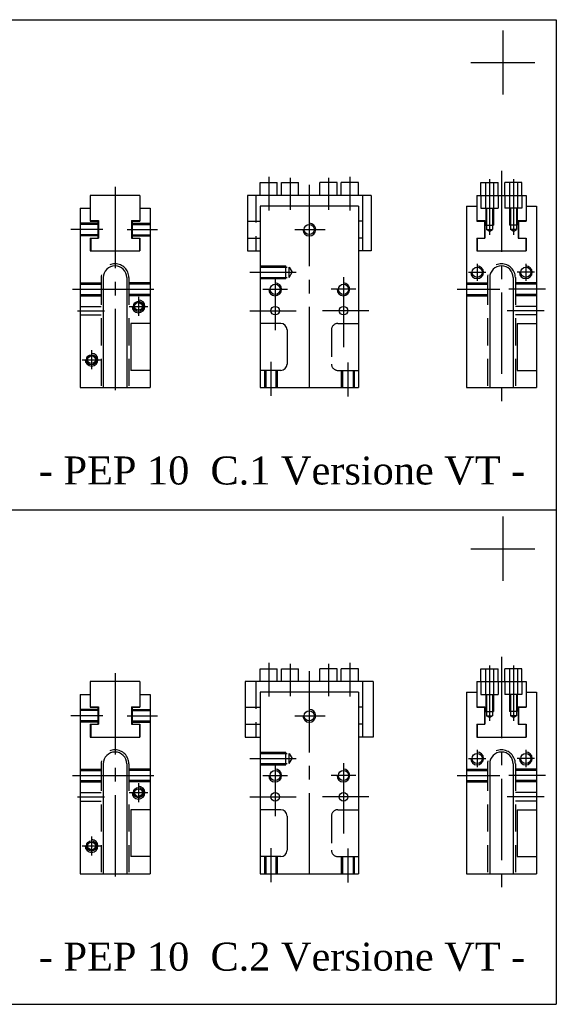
# Model space of a CAD drawing. Header units: millimetres. Extents: x 931 to 1274, y 19 to 250.
# Tile 3 of 3: x 1148 to 1274, y 19 to 250. Entities that reach past the tile are written whole.
import ezdxf

# ---------------------------------------------------------------- set-up
doc = ezdxf.new("R2010")
doc.units = ezdxf.units.MM
doc.linetypes.add('CENTER2', pattern=[28.575, 19.05, -3.175, 3.175, -3.175])
doc.linetypes.add('DASHED2', pattern=[9.525, 6.35, -3.175])
doc.layers.add('1', color=2, linetype='DASHED2')
doc.layers.add('2', color=1, linetype='CENTER2')
doc.styles.get("Standard").update_dxf_attribs({"font": 'isocp.shx', "bigfont": 'chineset.shx'})

msp = doc.modelspace()

# ---------------------------------------------------------------- linework, layer by layer
at = {"color": 7}
for p, q in [((1087.84, 250.11), (1273.57, 250.11)), ((1273.57, 250.11), (1273.57, 110.71)), ((1261.07, 247.59), (1261.07, 232.59)), ((1253.57, 240.09), (1268.57, 240.09)), ((1204.19, 208.93), (1204.19, 211.93)), ((1204.19, 211.93), (1208.19, 211.93)), ((1208.19, 208.93), (1208.19, 211.93)), ((1209.19, 208.93), (1209.19, 211.93)), ((1209.19, 211.93), (1213.19, 211.93)), ((1213.19, 208.93), (1213.19, 211.93)), ((1218.19, 208.93), (1218.19, 211.93)), ((1222.19, 211.93), (1218.19, 211.93)), ((1222.19, 208.93), (1222.19, 211.93)), ((1223.19, 208.93), (1223.19, 211.93)), ((1227.19, 211.93), (1223.19, 211.93)), ((1227.19, 208.93), (1227.19, 211.93)), ((1255.92, 208.93), (1255.92, 211.93)), ((1255.92, 211.93), (1259.92, 211.93)), ((1259.92, 208.93), (1259.92, 211.93)), ((1261.52, 208.93), (1261.52, 211.93)), ((1265.52, 211.93), (1261.52, 211.93)), ((1265.52, 208.93), (1265.52, 211.93)), ((1175.97, 208.93), (1164.37, 208.93)), ((1164.37, 208.93), (1164.37, 202.93)), ((1167.67, 208.93), (1167.67, 208.93)), ((1170.17, 208.93), (1170.17, 195.93)), ((1175.97, 208.93), (1175.97, 202.93)), ((1230.19, 208.93), (1201.19, 208.93)), ((1201.19, 208.93), (1201.19, 195.93)), ((1228.19, 208.93), (1228.19, 195.93)), ((1230.19, 208.93), (1230.19, 195.93)), ((1254.92, 208.93), (1266.52, 208.93)), ((1254.92, 208.93), (1254.92, 202.93)), ((1254.92, 208.93), (1254.92, 202.93)), ((1260.72, 208.93), (1260.72, 195.93)), ((1266.52, 208.93), (1266.52, 202.93)), ((1161.97, 205.93), (1161.97, 163.93)), ((1161.97, 205.93), (1164.37, 205.93)), ((1175.97, 205.93), (1178.37, 205.93)), ((1178.37, 205.93), (1178.37, 163.93)), ((1204.19, 206.43), (1204.19, 163.93)), ((1227.19, 206.43), (1204.19, 206.43)), ((1227.19, 206.43), (1227.19, 163.93)), ((1252.52, 206.43), (1252.52, 163.93)), ((1252.52, 206.43), (1254.92, 206.43)), ((1266.52, 206.43), (1268.92, 206.43)), ((1268.92, 206.43), (1268.92, 163.93)), ((1164.37, 203.03), (1166.27, 203.03)), ((1164.37, 202.93), (1166.17, 202.93)), ((1166.17, 202.93), (1166.17, 198.93)), ((1166.27, 203.03), (1166.27, 198.93)), ((1174.07, 203.03), (1175.97, 203.03)), ((1174.07, 203.03), (1174.07, 198.93)), ((1174.17, 202.93), (1175.97, 202.93)), ((1174.17, 202.93), (1174.17, 198.93)), ((1201.19, 202.93), (1204.19, 202.93)), ((1228.19, 202.93), (1227.19, 202.93)), ((1254.92, 203.03), (1256.82, 203.03)), ((1254.92, 202.93), (1256.72, 202.93)), ((1256.72, 202.93), (1256.72, 198.93)), ((1256.82, 203.03), (1256.82, 198.93)), ((1264.62, 203.03), (1266.52, 203.03)), ((1264.62, 203.03), (1264.62, 198.93)), ((1264.72, 202.93), (1266.52, 202.93)), ((1264.72, 202.93), (1264.72, 198.93)), ((1164.37, 198.93), (1166.27, 198.93)), ((1164.37, 198.93), (1164.37, 195.93)), ((1164.47, 198.93), (1164.47, 195.93)), ((1174.07, 198.93), (1175.97, 198.93)), ((1175.87, 198.93), (1175.87, 195.93)), ((1175.97, 198.93), (1175.97, 195.93)), ((1201.19, 198.93), (1204.19, 198.93)), ((1228.19, 198.93), (1227.19, 198.93)), ((1254.92, 198.93), (1256.82, 198.93)), ((1254.92, 198.93), (1254.92, 195.93)), ((1255.02, 198.93), (1255.02, 195.93)), ((1264.62, 198.93), (1266.52, 198.93)), ((1266.42, 198.93), (1266.42, 195.93)), ((1266.52, 198.93), (1266.52, 195.93)), ((1164.37, 195.93), (1175.97, 195.93)), ((1201.19, 195.93), (1204.19, 195.93)), ((1201.69, 195.93), (1201.69, 195.93)), ((1230.19, 195.93), (1227.19, 195.93)), ((1254.92, 195.93), (1266.52, 195.93)), ((1167.42, 189.68), (1167.42, 163.93)), ((1172.92, 189.68), (1172.92, 163.93)), ((1257.97, 189.68), (1257.97, 163.93)), ((1263.47, 189.68), (1263.47, 163.93)), ((1178.37, 178.93), (1173.87, 178.93)), ((1173.87, 178.93), (1173.87, 167.93)), ((1208.99, 178.93), (1204.19, 178.93)), ((1208.99, 178.93), (1204.19, 178.93)), ((1264.42, 178.93), (1268.92, 178.93)), ((1264.42, 178.93), (1264.42, 167.93)), ((1210.49, 177.43), (1210.49, 169.43)), ((1210.49, 177.43), (1210.49, 169.43)), ((1273.57, 171.47), (1273.57, 19.39)), ((1178.37, 167.93), (1173.87, 167.93)), ((1208.99, 167.93), (1204.19, 167.93)), ((1208.99, 167.93), (1204.19, 167.93)), ((1205.19, 167.93), (1205.19, 163.93)), ((1205.49, 167.93), (1205.49, 163.93)), ((1207.89, 167.93), (1207.89, 163.93)), ((1208.19, 167.93), (1208.19, 163.93)), ((1264.42, 167.93), (1268.92, 167.93)), ((1161.97, 163.93), (1178.37, 163.93)), ((1204.19, 163.93), (1227.19, 163.93)), ((1204.19, 163.93), (1227.19, 163.93)), ((1252.52, 163.93), (1268.92, 163.93)), ((1087.84, 135.25), (1273.57, 135.25)), ((1087.84, 135.25), (1273.57, 135.25)), ((1261.07, 133.66), (1261.07, 118.66)), ((1253.57, 126.16), (1268.57, 126.16)), ((1204.19, 95), (1204.19, 98)), ((1204.19, 98), (1208.19, 98)), ((1208.19, 95), (1208.19, 98)), ((1209.19, 95), (1209.19, 98)), ((1209.19, 98), (1213.19, 98)), ((1213.19, 95), (1213.19, 98)), ((1218.19, 95), (1218.19, 98)), ((1222.19, 98), (1218.19, 98)), ((1222.19, 95), (1222.19, 98)), ((1223.19, 95), (1223.19, 98)), ((1227.19, 98), (1223.19, 98)), ((1227.19, 95), (1227.19, 98)), ((1255.92, 95), (1255.92, 98)), ((1255.92, 98), (1259.92, 98)), ((1259.92, 95), (1259.92, 98)), ((1265.52, 98), (1261.52, 98)), ((1261.52, 95), (1261.52, 98)), ((1265.52, 95), (1265.52, 98)), ((1175.97, 95), (1164.37, 95)), ((1164.37, 95), (1164.37, 89)), ((1167.67, 95), (1167.67, 95)), ((1170.17, 95), (1170.17, 82)), ((1175.97, 95), (1175.97, 89)), ((1230.69, 95), (1200.69, 95)), ((1200.69, 95), (1200.69, 82)), ((1228.19, 95), (1228.19, 82)), ((1230.69, 95), (1230.69, 82)), ((1254.92, 95), (1266.52, 95)), ((1254.92, 95), (1254.92, 89)), ((1254.92, 95), (1254.92, 89)), ((1260.72, 95), (1260.72, 82)), ((1266.52, 95), (1266.52, 89)), ((1204.19, 92.5), (1204.19, 50)), ((1227.19, 92.5), (1204.19, 92.5)), ((1227.19, 92.5), (1227.19, 50)), ((1252.52, 92.5), (1252.52, 50)), ((1252.52, 92.5), (1254.92, 92.5)), ((1266.52, 92.5), (1268.92, 92.5)), ((1268.92, 92.5), (1268.92, 50)), ((1161.97, 92), (1164.37, 92)), ((1161.97, 92), (1161.97, 50)), ((1175.97, 92), (1178.37, 92)), ((1178.37, 92), (1178.37, 50)), ((1164.37, 89.1), (1166.27, 89.1)), ((1164.37, 89), (1166.17, 89)), ((1166.17, 89), (1166.17, 85)), ((1166.27, 89.1), (1166.27, 85)), ((1174.07, 89.1), (1174.07, 85)), ((1174.07, 89.1), (1175.97, 89.1)), ((1174.17, 89), (1174.17, 85)), ((1174.17, 89), (1175.97, 89)), ((1200.69, 89), (1204.19, 89)), ((1228.19, 89), (1227.19, 89)), ((1254.92, 89.1), (1256.82, 89.1)), ((1254.92, 89), (1256.72, 89)), ((1256.72, 89), (1256.72, 85)), ((1256.82, 89.1), (1256.82, 85)), ((1264.62, 89.1), (1264.62, 85)), ((1264.62, 89.1), (1266.52, 89.1)), ((1264.72, 89), (1264.72, 85)), ((1264.72, 89), (1266.52, 89)), ((1164.37, 85), (1166.27, 85)), ((1164.37, 85), (1164.37, 82)), ((1164.47, 85), (1164.47, 82)), ((1174.07, 85), (1175.97, 85)), ((1175.87, 85), (1175.87, 82)), ((1175.97, 85), (1175.97, 82)), ((1200.69, 85), (1204.19, 85)), ((1228.19, 85), (1227.19, 85)), ((1254.92, 85), (1256.82, 85)), ((1254.92, 85), (1254.92, 82)), ((1255.02, 85), (1255.02, 82)), ((1264.62, 85), (1266.52, 85)), ((1266.42, 85), (1266.42, 82)), ((1266.52, 85), (1266.52, 82)), ((1164.37, 82), (1175.97, 82)), ((1200.69, 82), (1204.19, 82)), ((1230.69, 82), (1227.19, 82)), ((1254.92, 82), (1266.52, 82)), ((1167.42, 75.75), (1167.42, 50)), ((1172.92, 75.75), (1172.92, 50)), ((1257.97, 75.75), (1257.97, 50)), ((1263.47, 75.75), (1263.47, 50)), ((1173.87, 65), (1173.87, 54)), ((1178.37, 65), (1173.87, 65)), ((1208.99, 65), (1204.19, 65)), ((1208.99, 65), (1204.19, 65)), ((1264.42, 65), (1264.42, 54)), ((1264.42, 65), (1268.92, 65)), ((1210.49, 63.5), (1210.49, 55.5)), ((1210.49, 63.5), (1210.49, 55.5)), ((1178.37, 54), (1173.87, 54)), ((1208.99, 54), (1204.19, 54)), ((1208.99, 54), (1204.19, 54)), ((1205.19, 54), (1205.19, 50)), ((1205.49, 54), (1205.49, 50)), ((1207.89, 54), (1207.89, 50)), ((1208.19, 54), (1208.19, 50)), ((1264.42, 54), (1268.92, 54)), ((1161.97, 50), (1178.37, 50)), ((1204.19, 50), (1227.19, 50)), ((1204.19, 50), (1227.19, 50)), ((1252.52, 50), (1268.92, 50)), ((1087.84, 19.39), (1273.57, 19.39))]:
    msp.add_line(p, q, dxfattribs=at)
for centre, radius in [((1215.69, 200.93), 1.19), ((1255.02, 190.93), 1.19), ((1266.42, 190.93), 1.19), ((1207.69, 186.93), 1.19), ((1223.69, 186.93), 1.19), ((1175.67, 182.93), 1.19), ((1175.67, 182.93), 0.9), ((1207.69, 181.93), 1), ((1223.69, 181.93), 1), ((1164.67, 170.43), 1.19), ((1164.67, 170.43), 0.9), ((1215.69, 87), 1.19), ((1255.02, 77), 1.19), ((1266.42, 77), 1.19), ((1207.69, 73), 1.19), ((1223.69, 73), 1.19), ((1175.67, 69), 1.19), ((1175.67, 69), 0.9), ((1207.69, 68), 1), ((1223.69, 68), 1), ((1164.67, 56.5), 1.19), ((1164.67, 56.5), 0.9)]:
    msp.add_circle(centre, radius, dxfattribs=at)
for centre, radius, start, end in [((1215.69, 200.93), 1.5, 180, 90), ((1170.17, 189.68), 2.75, 0, 180), ((1255.02, 190.93), 1.5, 180, 90), ((1260.72, 189.68), 2.75, 0, 180), ((1266.42, 190.93), 1.5, 180, 90), ((1207.69, 186.93), 1.5, 180, 90), ((1223.69, 186.93), 1.5, 180, 90), ((1175.67, 182.93), 1.5, 180, 90), ((1208.99, 177.43), 1.5, 0, 90), ((1208.99, 177.43), 1.5, 0, 90), ((1164.67, 170.43), 1.5, 180, 90), ((1208.99, 169.43), 1.5, 270, 0), ((1208.99, 169.43), 1.5, 270, 0), ((1215.69, 87), 1.5, 180, 90), ((1170.17, 75.75), 2.75, 0, 180), ((1255.02, 77), 1.5, 180, 90), ((1260.72, 75.75), 2.75, 0, 180), ((1266.42, 77), 1.5, 180, 90), ((1207.69, 73), 1.5, 180, 90), ((1223.69, 73), 1.5, 180, 90), ((1175.67, 69), 1.5, 180, 90), ((1208.99, 63.5), 1.5, 0, 90), ((1208.99, 63.5), 1.5, 0, 90), ((1164.67, 56.5), 1.5, 180, 90), ((1208.99, 55.5), 1.5, 270, 0), ((1208.99, 55.5), 1.5, 270, 0)]:
    msp.add_arc(centre, radius, start, end, dxfattribs=at)
at = {"layer": '1', "color": 7}
for p, q in [((1256.97, 211.93), (1256.97, 205.93)), ((1258.87, 211.93), (1258.87, 205.93)), ((1262.57, 211.93), (1262.57, 205.93)), ((1264.47, 211.93), (1264.47, 205.93)), ((1203.19, 208.93), (1203.19, 195.93)), ((1255.92, 208.93), (1255.92, 205.93)), ((1259.92, 208.93), (1259.92, 205.93)), ((1259.92, 208.93), (1259.92, 205.93)), ((1261.52, 208.93), (1261.52, 205.93)), ((1261.52, 208.93), (1261.52, 205.93)), ((1265.52, 208.93), (1265.52, 205.93)), ((1255.92, 205.93), (1259.92, 205.93)), ((1257.02, 205.93), (1257.02, 201.93)), ((1257.22, 205.93), (1257.22, 200.93)), ((1258.62, 205.93), (1258.62, 200.93)), ((1258.82, 205.93), (1258.82, 201.93)), ((1265.52, 205.93), (1261.52, 205.93)), ((1262.62, 205.93), (1262.62, 201.93)), ((1262.82, 205.93), (1262.82, 200.93)), ((1264.22, 205.93), (1264.22, 200.93)), ((1264.42, 205.93), (1264.42, 201.93)), ((1166.17, 202.43), (1161.97, 202.43)), ((1166.17, 202.13), (1161.97, 202.13)), ((1174.17, 202.43), (1178.37, 202.43)), ((1174.17, 202.13), (1178.37, 202.13)), ((1257.02, 201.93), (1258.82, 201.93)), ((1257.22, 200.93), (1258.62, 200.93)), ((1257.92, 200.52), (1257.22, 200.93)), ((1257.92, 200.52), (1258.62, 200.93)), ((1264.42, 201.93), (1262.62, 201.93)), ((1264.22, 200.93), (1262.82, 200.93)), ((1263.52, 200.52), (1262.82, 200.93)), ((1263.52, 200.52), (1264.22, 200.93)), ((1166.17, 199.73), (1161.97, 199.73)), ((1166.17, 199.43), (1161.97, 199.43)), ((1174.17, 199.73), (1178.37, 199.73)), ((1174.17, 199.43), (1178.37, 199.43)), ((1204.19, 192.43), (1210.19, 192.43)), ((1204.19, 192.13), (1211, 192.13)), ((1210.19, 189.43), (1210.19, 192.43)), ((1211, 192.13), (1211.69, 190.93)), ((1211, 189.73), (1211, 192.13)), ((1166.92, 189.68), (1166.92, 163.93)), ((1173.42, 189.68), (1173.42, 163.93)), ((1204.19, 189.73), (1211, 189.73)), ((1204.19, 189.43), (1210.19, 189.43)), ((1211, 189.73), (1211.69, 190.93)), ((1257.47, 189.68), (1257.47, 163.93)), ((1263.97, 189.68), (1263.97, 163.93)), ((1161.97, 188.43), (1166.92, 188.43)), ((1161.97, 188.13), (1166.92, 188.13)), ((1178.37, 188.43), (1173.42, 188.43)), ((1178.37, 188.13), (1173.42, 188.13)), ((1252.52, 188.43), (1257.47, 188.43)), ((1252.52, 188.13), (1257.47, 188.13)), ((1268.92, 188.43), (1263.97, 188.43)), ((1268.92, 188.13), (1263.97, 188.13)), ((1161.97, 185.73), (1166.92, 185.73)), ((1161.97, 185.43), (1166.92, 185.43)), ((1178.37, 185.73), (1173.42, 185.73)), ((1178.37, 185.43), (1173.42, 185.43)), ((1252.52, 185.73), (1257.47, 185.73)), ((1252.52, 185.43), (1257.47, 185.43)), ((1268.92, 185.73), (1263.97, 185.73)), ((1268.92, 185.43), (1263.97, 185.43)), ((1161.97, 182.93), (1166.92, 182.93)), ((1268.92, 182.93), (1263.97, 182.93)), ((1161.97, 180.93), (1166.92, 180.93)), ((1268.92, 180.93), (1263.97, 180.93)), ((1222.39, 178.93), (1227.19, 178.93)), ((1220.89, 177.43), (1220.89, 169.43)), ((1222.39, 167.93), (1227.19, 167.93)), ((1223.19, 167.93), (1223.19, 163.93)), ((1223.44, 167.93), (1223.44, 163.93)), ((1225.94, 167.93), (1225.94, 163.93)), ((1226.19, 167.93), (1226.19, 163.93)), ((1256.97, 98), (1256.97, 92)), ((1258.87, 98), (1258.87, 92)), ((1262.57, 98), (1262.57, 92)), ((1264.47, 98), (1264.47, 92)), ((1203.19, 95), (1203.19, 82)), ((1255.92, 95), (1255.92, 92)), ((1259.92, 95), (1259.92, 92)), ((1259.92, 95), (1259.92, 92)), ((1261.52, 95), (1261.52, 92)), ((1261.52, 95), (1261.52, 92)), ((1265.52, 95), (1265.52, 92)), ((1255.92, 92), (1259.92, 92)), ((1257.02, 92), (1257.02, 88)), ((1257.22, 92), (1257.22, 87)), ((1258.62, 92), (1258.62, 87)), ((1258.82, 92), (1258.82, 88)), ((1265.52, 92), (1261.52, 92)), ((1262.62, 92), (1262.62, 88)), ((1262.82, 92), (1262.82, 87)), ((1264.22, 92), (1264.22, 87)), ((1264.42, 92), (1264.42, 88)), ((1166.17, 88.5), (1161.97, 88.5)), ((1166.17, 88.2), (1161.97, 88.2)), ((1174.17, 88.5), (1178.37, 88.5)), ((1174.17, 88.2), (1178.37, 88.2)), ((1257.02, 88), (1258.82, 88)), ((1264.42, 88), (1262.62, 88)), ((1166.17, 85.8), (1161.97, 85.8)), ((1166.17, 85.5), (1161.97, 85.5)), ((1174.17, 85.8), (1178.37, 85.8)), ((1174.17, 85.5), (1178.37, 85.5)), ((1257.92, 86.6), (1257.22, 87)), ((1257.22, 87), (1258.62, 87)), ((1257.92, 86.6), (1258.62, 87)), ((1264.22, 87), (1262.82, 87)), ((1263.52, 86.6), (1262.82, 87)), ((1263.52, 86.6), (1264.22, 87)), ((1204.19, 78.5), (1210.19, 78.5)), ((1210.19, 75.5), (1210.19, 78.5)), ((1204.19, 78.2), (1211, 78.2)), ((1211, 75.8), (1211, 78.2)), ((1211, 78.2), (1211.69, 77)), ((1211, 75.8), (1211.69, 77)), ((1161.97, 74.5), (1166.92, 74.5)), ((1161.97, 74.2), (1166.92, 74.2)), ((1166.92, 75.75), (1166.92, 50)), ((1173.42, 75.75), (1173.42, 50)), ((1178.37, 74.5), (1173.42, 74.5)), ((1178.37, 74.2), (1173.42, 74.2)), ((1204.19, 75.8), (1211, 75.8)), ((1204.19, 75.5), (1210.19, 75.5)), ((1252.52, 74.5), (1257.47, 74.5)), ((1252.52, 74.2), (1257.47, 74.2)), ((1257.47, 75.75), (1257.47, 50)), ((1263.97, 75.75), (1263.97, 50)), ((1268.92, 74.5), (1263.97, 74.5)), ((1268.92, 74.2), (1263.97, 74.2)), ((1161.97, 71.8), (1166.92, 71.8)), ((1178.37, 71.8), (1173.42, 71.8)), ((1252.52, 71.8), (1257.47, 71.8)), ((1268.92, 71.8), (1263.97, 71.8)), ((1161.97, 71.5), (1166.92, 71.5)), ((1178.37, 71.5), (1173.42, 71.5)), ((1252.52, 71.5), (1257.47, 71.5)), ((1268.92, 71.5), (1263.97, 71.5)), ((1161.97, 69), (1166.92, 69)), ((1161.97, 67), (1166.92, 67)), ((1268.92, 69), (1263.97, 69)), ((1268.92, 67), (1263.97, 67)), ((1222.39, 65), (1227.19, 65)), ((1220.89, 63.5), (1220.89, 55.5)), ((1222.39, 54), (1227.19, 54)), ((1223.19, 54), (1223.19, 50)), ((1223.44, 54), (1223.44, 50)), ((1225.94, 54), (1225.94, 50)), ((1226.19, 54), (1226.19, 50))]:
    msp.add_line(p, q, dxfattribs=at)
for centre, radius, start, end in [((1170.17, 189.68), 3.25, 0, 180), ((1260.72, 189.68), 3.25, 0, 180), ((1222.39, 177.43), 1.5, 90, 180), ((1222.39, 169.43), 1.5, 180, 270), ((1170.17, 75.75), 3.25, 0, 180), ((1260.72, 75.75), 3.25, 0, 180), ((1222.39, 63.5), 1.5, 90, 180), ((1222.39, 55.5), 1.5, 180, 270)]:
    msp.add_arc(centre, radius, start, end, dxfattribs=at)
at = {"layer": '2', "color": 7}
for p, q in [((1260.72, 214.73), (1260.72, 159.68)), ((1206.19, 213.29), (1206.19, 205.41)), ((1211.19, 213.09), (1211.19, 205.55)), ((1220.19, 213.09), (1220.19, 205.55)), ((1225.19, 213.29), (1225.19, 205.41)), ((1257.92, 212.73), (1257.92, 199.71)), ((1263.52, 212.73), (1263.52, 199.71)), ((1170.17, 210.91), (1170.17, 160.98)), ((1215.69, 211.38), (1215.69, 161.51)), ((1167.31, 200.93), (1159.79, 200.93)), ((1173.04, 200.93), (1180.14, 200.93)), ((1212.32, 200.93), (1219.42, 200.93)), ((1255.02, 192.94), (1255.02, 188.91)), ((1266.42, 192.94), (1266.42, 188.91)), ((1201.74, 190.93), (1212.6, 190.93)), ((1207.69, 189.8), (1207.69, 184.06)), ((1207.69, 189.8), (1207.69, 177.4)), ((1223.69, 189.8), (1223.69, 184.06)), ((1223.69, 189.8), (1223.69, 173.34)), ((1253.01, 190.93), (1257.04, 190.93)), ((1268.44, 190.93), (1264.41, 190.93)), ((1160.24, 186.93), (1181.97, 186.93)), ((1204.82, 186.93), (1210.56, 186.93)), ((1226.56, 186.93), (1220.82, 186.93)), ((1250.33, 186.93), (1260.32, 186.93)), ((1271, 186.93), (1262.42, 186.93)), ((1175.67, 185.16), (1175.67, 180.7)), ((1173.51, 182.93), (1177.84, 182.93)), ((1161.39, 181.93), (1167.7, 181.93)), ((1201.74, 181.93), (1212.6, 181.93)), ((1229.64, 181.93), (1218.77, 181.93)), ((1270.72, 181.93), (1262.08, 181.93)), ((1164.67, 172.66), (1164.67, 168.2)), ((1162.51, 170.43), (1166.84, 170.43)), ((1206.69, 169.92), (1206.69, 161.95)), ((1224.69, 169.81), (1224.69, 161.84)), ((1206.19, 99.37), (1206.19, 91.49)), ((1225.19, 99.37), (1225.19, 91.49)), ((1260.72, 100.81), (1260.72, 45.75)), ((1170.17, 96.99), (1170.17, 47.05)), ((1211.19, 99.16), (1211.19, 91.63)), ((1215.69, 97.46), (1215.69, 47.59)), ((1220.19, 99.16), (1220.19, 91.63)), ((1257.92, 98.8), (1257.92, 85.78)), ((1263.52, 98.8), (1263.52, 85.78)), ((1167.31, 87), (1159.79, 87)), ((1173.04, 87), (1180.14, 87)), ((1212.32, 87), (1219.42, 87)), ((1255.02, 79.02), (1255.02, 74.99)), ((1266.42, 79.02), (1266.42, 74.99)), ((1201.74, 77), (1212.6, 77)), ((1253.01, 77), (1257.04, 77)), ((1268.44, 77), (1264.41, 77)), ((1207.69, 75.87), (1207.69, 63.48)), ((1207.69, 75.87), (1207.69, 70.13)), ((1223.69, 75.87), (1223.69, 59.41)), ((1223.69, 75.87), (1223.69, 70.13)), ((1160.24, 73), (1181.97, 73)), ((1204.82, 73), (1210.56, 73)), ((1226.56, 73), (1220.82, 73)), ((1250.33, 73), (1260.32, 73)), ((1271, 73), (1262.42, 73)), ((1175.67, 71.23), (1175.67, 66.77)), ((1161.39, 68), (1167.7, 68)), ((1173.51, 69), (1177.84, 69)), ((1201.74, 68), (1212.6, 68)), ((1229.64, 68), (1218.77, 68)), ((1270.72, 68), (1262.08, 68)), ((1164.67, 58.73), (1164.67, 54.27)), ((1162.51, 56.5), (1166.84, 56.5)), ((1206.69, 55.99), (1206.69, 48.03)), ((1224.69, 55.88), (1224.69, 47.92))]:
    msp.add_line(p, q, dxfattribs=at)

# ---------------------------------------------------------------- texts
at = {"color": 7, "char_height": 6.5625, "attachment_point": 7}
for s, insert in [('{\\fRomantic|b0|i0|c2|p2;- PEP 10  C.1 Versione VT -}', (1152.33, 141.05)), ('{\\fRomantic|b0|i0|c2|p2;- PEP 10  C.2 Versione VT -}', (1152.33, 27.13))]:
    msp.add_mtext(s, dxfattribs=dict(at, insert=insert))

doc.saveas('drawing.dxf')
